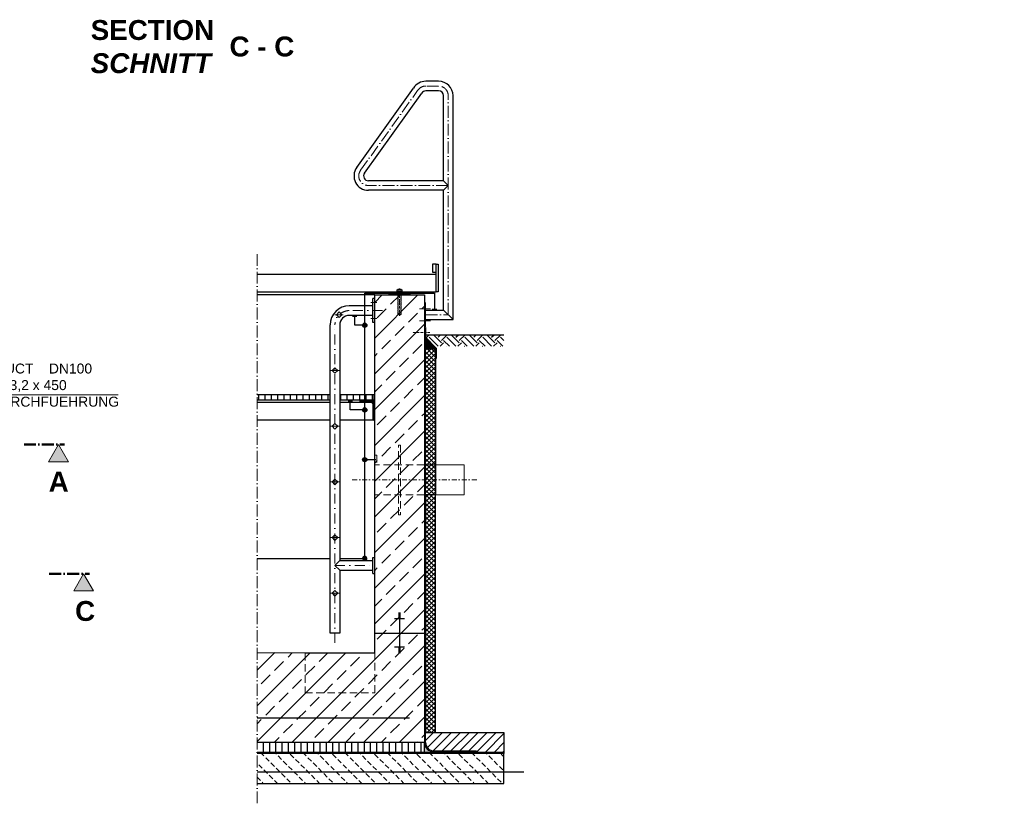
# Model space of a CAD drawing. Header units: millimetres. Extents: x -61498 to 2601997, y -16110 to 22287.
# Tile 9 of 27: x 27479 to 32432, y -15199 to -11259. Entities that reach past the tile are written whole.
import ezdxf

# ---------------------------------------------------------------- set-up
doc = ezdxf.new("R2010")
doc.units = ezdxf.units.MM
for name, pattern in [('ACAD_ISO10W100', [18, 12, -3, 0, -3]), ('JIS_02_1.0', [2, 1, -1]), ('STRICHPUNKT2', [0.5, 0.25, -0.125, 0, -0.125]), ('VERDECKT2', [0.1875, 0.125, -0.0625])]:
    doc.linetypes.add(name, pattern=pattern)
for name, color, linetype, lineweight in [('Beschriftung', 7, 'Continuous', 9), ('P------T2', 7, 'Continuous', 18), ('P-DABDICHTUNG', 7, 'Continuous', 18), ('P-ES-MD', 1, 'VERDECKT2', 18), ('P-SSLEIX', 7, 'STRICHPUNKT2', 18), ('verz. Bandstahl 30x3_5mm auf Putz', 1, 'GRENZE1', 35), ('verz. Bandstahl 30x3_5mm im Beton', 5, 'GRENZE1', 35)]:
    doc.layers.add(name, color=color, linetype=linetype, lineweight=lineweight)
doc.styles.add('LBB3.5M1000', font='isocp.shx', dxfattribs={"height": 3.5})
doc.linetypes.add('GRENZE1', pattern='A,6.35,-2.54,[133,ltypeshp.shx,S=2.54,R=0,X=-2.54,Y=0],-2.54,25.4', length=36.83)

msp = doc.modelspace()

# ---------------------------------------------------------------- hatches: boundary and pattern name
at = {"lineweight": 0}
h = msp.add_hatch(dxfattribs=at)
h.set_pattern_fill('ANSI33', color=256, scale=20)
h.set_pattern_definition([(45, (16323.82, -13768.04), (-89.8026, 89.8026), []), (45, (16413.62, -13768.04), (-89.8026, 89.8026), [63.5, -31.75])])
h.paths.add_polyline_path([(28673.682, -14893.037), (28673.682, -14440.199), (28914.93, -14443.037), (29264.93, -14443.037), (29264.93, -12643.037), (29514.93, -12643.037), (29514.93, -14893.037)])
at = {"lineweight": 5}
h = msp.add_hatch(dxfattribs=at)
h.set_pattern_fill('ANSI36', color=256, angle=90)
h.set_pattern_definition([(135, (13456.316, -12886.0286), (-6.1739261, 1.683798), [7.9375, -1.5875, 0, -1.5875])])
h.paths.add_polyline_path([(29514.93, -12858.029), (29570.93, -12914.029), (29520.93, -12914.029), (29514.93, -12914.029)])
h = msp.add_hatch()
h.set_pattern_fill('EARTH', color=256, scale=10, angle=45)
h.set_pattern_definition([(45, (14423.82, -12872.175), (7e-15, 89.80256), [63.5, -63.5]), (45, (14406.98, -12855.337), (7e-15, 89.80256), [63.5, -63.5]), (45, (14390.14, -12838.5), (7e-15, 89.80256), [63.5, -63.5]), (135, (14390.14, -12827.274), (-89.80256, 7e-15), [63.5, -63.5]), (135, (14406.98, -12810.436), (-89.80256, 7e-15), [63.5, -63.5]), (135, (14423.82, -12793.6), (-89.80256, 7e-15), [63.5, -63.5])])
h.paths.add_polyline_path([(29519.775, -12843.037), (29519.775, -12855.971), (29565.116, -12901.313), (29914.93, -12901.313), (29914.93, -12843.037)])
h = msp.add_hatch(dxfattribs=at)
h.set_pattern_fill('ANSI37', color=256, scale=5)
h.set_pattern_definition([(45, (13453.316, -13160.287), (-11.22532, 11.22532), []), (135, (13453.316, -13160.287), (-11.22532, -11.22532), [])])
h.paths.add_polyline_path([(29520.93, -12914.029), (29570.93, -12914.029), (29570.93, -14843.037), (29520.93, -14843.037)])
h = msp.add_hatch()
h.set_pattern_fill('ANSI31', color=256, scale=10, angle=45)
h.set_pattern_definition([(90, (-69361.694, 25176.74), (-31.75, 5e-15), [])])
h.paths.add_polyline_path([(29089.08, -13173.037), (29089.08, -13143.037), (29259.93, -13143.037), (29259.93, -13173.037)])
h.paths.add_polyline_path([(28673.682, -13173.037), (28673.682, -13143.037), (29040.78, -13143.037), (29040.78, -13173.037)])
at = {"lineweight": 9}
h = msp.add_hatch(dxfattribs=at)
h.set_pattern_fill('ANSI31', color=256)
h.set_pattern_definition([(45, (-69361.6936, 25176.7408), (-2.24506403, 2.24506403), [])])
edge = h.paths.add_edge_path()
edge.add_line((29264.93, -13273.037), (29264.93, -13173.037))
edge.add_line((29264.93, -13173.037), (29189.93, -13173.037))
edge.add_line((29189.93, -13173.037), (29189.93, -13178.037))
edge.add_arc((29194.93, -13178.037), 5, 540, 630)
edge.add_line((29194.93, -13183.037), (29244.93, -13183.037))
edge.add_arc((29244.93, -13193.037), 10, 360, 450, ccw=False)
edge.add_line((29254.93, -13193.037), (29254.93, -13268.037))
edge.add_arc((29259.93, -13268.037), 5, 540, 630)
edge.add_line((29259.93, -13273.037), (29264.93, -13273.037))
h = msp.add_hatch()
h.set_pattern_fill('ANSI31', color=256, scale=10)
h.set_pattern_definition([(45, (27401.124, -14893.037), (-22.45064, 22.45064), [])])
edge = h.paths.add_edge_path()
edge.add_line((29775.305, -14935.393), (29775.305, -14943.037))
edge.add_line((29775.305, -14943.037), (29914.93, -14943.037))
edge.add_line((29914.93, -14943.037), (29914.93, -14843.037))
edge.add_line((29914.93, -14843.037), (29520.93, -14843.037))
edge.add_line((29520.93, -14843.037), (29520.93, -14893.037))
edge.add_arc((29563.286, -14893.037), 42.356, 180, 270)
edge.add_line((29563.286, -14935.393), (29775.305, -14935.393))
h = msp.add_hatch()
h.set_pattern_fill('ANSI31', color=256, scale=10, angle=45)
h.set_pattern_definition([(90, (25498.124, -14918.037), (-31.75, 5e-15), [])])
h.paths.add_polyline_path([(29514.93, -14893.037), (28673.682, -14893.037), (28673.682, -14943.037), (29514.93, -14943.037)])
at = {"lineweight": 0}
h = msp.add_hatch(dxfattribs=at)
h.set_pattern_fill('AR-CONC', color=256, scale=0.48356)
h.set_pattern_definition([(50, (27280.2964, -14918.037), (3.4683817, -0.303444), [0.36267, -3.989368]), (355, (27280.2964, -14918.037), (-0.6709456, 3.6372986), [0.290136, -3.1914945]), (100.45144, (27280.5854, -14918.0623), (2.797436, 3.3338545), [0.308222, -3.390441]), (46.1842, (27280.2964, -14917.07), (5.16075, -0.800385), [0.544005, -5.984052]), (96.63564, (27280.7264, -14917.1365), (4.519649, 4.710446), [0.462333, -5.085665]), (351.18416, (27280.2964, -14917.07), (4.519649, 4.710446), [0.435204, -4.787242]), (21, (27280.78, -14917.3116), (2.8864024, -1.946903), [0.36267, -3.989368]), (326, (27280.78, -14917.3116), (1.176575, 3.506534), [0.290136, -3.1914945]), (71.45144, (27281.0205, -14917.474), (4.0629775, 1.559631), [0.308222, -3.390441]), (37.5, (27280.2964, -14918.037), (0.0588002, 1.6097408), [0, -3.1528098, 0, -3.2398505, 0, -3.2035835]), (7.5, (27280.2964, -14918.037), (1.2720985, 1.9072164), [0, -1.8471984, 0, -3.0802758, 0, -1.2209884]), (327.5, (27279.218, -14918.037), (2.5813506, -0.1090663), [0, -1.2088994, 0, -3.7717663, 0, -5.0048437]), (317.5, (27278.7345, -14918.037), (2.8200537, 0.4840674), [0, -1.5715693, 0, -2.5048397, 0, -3.5541644])])
edge = h.paths.add_edge_path()
edge.add_line((29589.229, -14943.037), (29563.286, -14941.393))
edge.add_arc((29563.286, -14893.037), 48.356, 180, 270, ccw=False)
edge.add_line((29514.93, -14893.037), (29514.93, -14943.037))
edge.add_line((29514.93, -14943.037), (29589.229, -14943.037))
h = msp.add_hatch(dxfattribs=at)
h.set_pattern_fill('BETON_UNBEWEHRT', color=256, scale=200, angle=90, pattern_type=2)
h.set_pattern_definition([(135, (9235.947, -14863.68), (-35.35534, -35.35534), [25, -12.5])])
h.paths.add_polyline_path([(28673.682, -15099.037), (28673.682, -14949.037), (29914.93, -14949.037), (29914.93, -15099.037)])
at = {"layer": 'Beschriftung'}
h = msp.add_hatch(color=256, dxfattribs=at)
h.dxf.hatch_style = 1
h.paths.add_polyline_path([(27674.256, -13395.162), (27724.104, -13481.502), (27624.407, -13481.502)])
h = msp.add_hatch(color=256, dxfattribs=at)
h.dxf.hatch_style = 1
h.paths.add_polyline_path([(27800.867, -14045.162), (27850.715, -14131.502), (27751.018, -14131.502)])
at = {"layer": 'P-DABDICHTUNG'}
h = msp.add_hatch(dxfattribs=at)
h.set_pattern_fill('PLAST', scale=6, angle=90, style=0)
h.set_pattern_definition([(90, (12572.0388, -16242.6044), (-1.5, 9e-17), []), (90, (12571.8513, -16242.6044), (-1.5, 9e-17), []), (90, (12571.6638, -16242.6044), (-1.5, 9e-17), [])])
h.paths.add_polyline_path([(29775.305, -14943.037), (29775.305, -14941.393), (29715.798, -14941.393), (29715.798, -14943.037)])
at = {"layer": 'verz. Bandstahl 30x3_5mm auf Putz', "lineweight": -3, "ltscale": 2.5}
h = msp.add_hatch(color=256, dxfattribs=at)
h.dxf.hatch_style = 1
edge = h.paths.add_edge_path()
edge.add_arc((29214.93, -12795.397), 10.718, 720, 1080, ccw=False)
h = msp.add_hatch(color=256, dxfattribs=at)
h.dxf.hatch_style = 1
edge = h.paths.add_edge_path()
edge.add_arc((29214.93, -13220.934), 10.718, 720, 1080, ccw=False)
h = msp.add_hatch(color=256, dxfattribs=at)
h.dxf.hatch_style = 1
edge = h.paths.add_edge_path()
edge.add_arc((29214.93, -13471.268), 10.718, 720, 1080, ccw=False)
at = {"layer": 'verz. Bandstahl 30x3_5mm auf Putz'}
h = msp.add_hatch(color=256, dxfattribs=at)
h.dxf.hatch_style = 1
h.paths.add_polyline_path([(29204.212, -13968.462), (29214.93, -13968.462), (29214.93, -13957.744, -0.88926571), (29217.417, -13978.887), (29212.443, -13978.887, -0.34717256)])
h = msp.add_hatch(color=256, dxfattribs=at)
h.dxf.hatch_style = 1
h.paths.add_polyline_path([(29214.93, -13957.744), (29214.93, -13968.462), (29204.212, -13968.462, -0.41421356)], flags=17)

# ---------------------------------------------------------------- linework, layer by layer
for p, q in [((29586.63, -11568.73), (29521.911, -11568.73)), ((29174.318, -12002.566), (29460.336, -11603.003)), ((29213.589, -12030.684), (29501.386, -11628.454)), ((29586.63, -11617.03), (29521.911, -11617.03)), ((29610.78, -12068.887), (29610.78, -11641.18)), ((29659.08, -12767.187), (29659.08, -11641.18)), ((29610.78, -12068.887), (29233.23, -12068.887)), ((29610.78, -12068.887), (29634.93, -12093.037)), ((29610.78, -12117.187), (29233.23, -12117.187)), ((29634.93, -12093.037), (29610.78, -12117.187)), ((29610.78, -12718.887), (29610.78, -12117.187)), ((28673.682, -12538.037), (29574.93, -12538.037)), ((28673.682, -12628.037), (29574.93, -12628.037)), ((29339.93, -12628.037), (29339.93, -12638.037)), ((29439.93, -12638.037), (29439.93, -12628.037)), ((29264.93, -12643.037), (28673.682, -12643.037)), ((29254.93, -12781.817), (29254.93, -12661.817)), ((29264.93, -12661.817), (29254.93, -12661.817)), ((29264.93, -14443.037), (29264.93, -12643.037)), ((29264.93, -12643.037), (29514.93, -12643.037)), ((29339.93, -12638.037), (29334.93, -12643.037)), ((29339.93, -12638.037), (29439.93, -12638.037)), ((29439.93, -12638.037), (29444.93, -12643.037)), ((29514.93, -12643.037), (29514.93, -14893.037)), ((29072.01, -12743.037), (29086.15, -12728.897)), ((29100.29, -12743.037), (29086.15, -12728.897)), ((29254.93, -12697.667), (29137.38, -12697.667)), ((29520.93, -12718.887), (29610.78, -12718.887)), ((29610.78, -12718.887), (29659.08, -12767.187)), ((29086.15, -12757.177), (29072.01, -12743.037)), ((29086.15, -12757.177), (29100.29, -12743.037)), ((29254.93, -12745.967), (29137.38, -12745.967)), ((29520.93, -12767.187), (29659.08, -12767.187)), ((29040.78, -14343.037), (29040.78, -12794.267)), ((29089.08, -12794.267), (29089.08, -13978.887)), ((29264.93, -12781.817), (29254.93, -12781.817)), ((29520.93, -12822.537), (29514.93, -12822.537)), ((29570.93, -12914.029), (29514.93, -12858.029)), ((29519.775, -12843.037), (29914.93, -12843.037)), ((29520.93, -12914.029), (29514.93, -12914.029)), ((29520.93, -14893.037), (29520.93, -12914.029)), ((29050.79, -13023.037), (29064.93, -13008.897)), ((29064.93, -13037.177), (29050.79, -13023.037)), ((29079.07, -13023.037), (29064.93, -13008.897)), ((29064.93, -13037.177), (29079.07, -13023.037)), ((28673.682, -13183.037), (29040.78, -13183.037)), ((29089.08, -13183.037), (29194.93, -13183.037)), ((29040.78, -13273.037), (28673.682, -13273.037)), ((29259.93, -13273.037), (29089.08, -13273.037)), ((29050.79, -13303.037), (29064.93, -13288.897)), ((29064.93, -13317.177), (29050.79, -13303.037)), ((29079.07, -13303.037), (29064.93, -13288.897)), ((29064.93, -13317.177), (29079.07, -13303.037)), ((29050.79, -13583.037), (29064.93, -13568.897)), ((29079.07, -13583.037), (29064.93, -13568.897)), ((29064.93, -13597.177), (29050.79, -13583.037)), ((29064.93, -13597.177), (29079.07, -13583.037)), ((29050.79, -13863.037), (29064.93, -13848.897)), ((29064.93, -13877.177), (29050.79, -13863.037)), ((29079.07, -13863.037), (29064.93, -13848.897)), ((29064.93, -13877.177), (29079.07, -13863.037)), ((29254.93, -13963.037), (29264.93, -13963.037)), ((29254.93, -14043.037), (29254.93, -13963.037)), ((29089.08, -13978.887), (29064.93, -14003.037)), ((29064.93, -14003.037), (29089.08, -14027.187)), ((29089.08, -13978.887), (29254.93, -13978.887)), ((29089.08, -14027.187), (29254.93, -14027.187)), ((29089.08, -14027.187), (29089.08, -14343.037)), ((29254.93, -14043.037), (29264.93, -14043.037)), ((29050.79, -14143.037), (29064.93, -14128.897)), ((29064.93, -14157.177), (29050.79, -14143.037)), ((29079.07, -14143.037), (29064.93, -14128.897)), ((29064.93, -14157.177), (29079.07, -14143.037)), ((29394.93, -14243.384), (29384.93, -14243.384)), ((29394.93, -14246.904), (29384.93, -14246.904)), ((29394.93, -14250.423), (29384.93, -14250.423)), ((29394.93, -14253.943), (29384.93, -14253.943)), ((29394.93, -14257.463), (29384.93, -14257.463)), ((29394.93, -14260.983), (29384.93, -14260.983)), ((29394.93, -14264.503), (29384.93, -14264.503)), ((29389.93, -14243.037), (29389.93, -14343.037)), ((29414.93, -14271.543), (29364.93, -14271.543)), ((29394.93, -14268.023), (29384.93, -14268.023)), ((29089.08, -14343.037), (29040.78, -14343.037)), ((29264.93, -14343.037), (29514.93, -14343.037)), ((29389.93, -14343.037), (29389.93, -14443.037)), ((28673.682, -14440.199), (28914.93, -14443.037)), ((28914.93, -14443.037), (29264.93, -14443.037)), ((29414.93, -14414.531), (29364.93, -14414.531)), ((29394.93, -14418.051), (29384.93, -14418.051)), ((29394.93, -14421.571), (29384.93, -14421.571)), ((29394.93, -14425.091), (29384.93, -14425.091)), ((29394.93, -14428.611), (29384.93, -14428.611)), ((29394.93, -14432.131), (29384.93, -14432.131)), ((29394.93, -14435.65), (29384.93, -14435.65)), ((29394.93, -14439.17), (29384.93, -14439.17)), ((29394.93, -14442.69), (29384.93, -14442.69)), ((29520.93, -14843.037), (29914.93, -14843.037)), ((29520.93, -14893.037), (29520.93, -14843.037)), ((29914.93, -14843.037), (29914.93, -14949.037)), ((29514.93, -14943.037), (28673.682, -14943.037)), ((29514.93, -14943.037), (28673.682, -14943.037)), ((29514.93, -14943.037), (29914.93, -14943.037)), ((29514.93, -14943.037), (29914.93, -14943.037)), ((29914.93, -14943.037), (29514.93, -14943.037)), ((29520.93, -14943.037), (29914.93, -14943.037)), ((29520.93, -14943.037), (29914.93, -14943.037)), ((29520.93, -14943.037), (29914.93, -14943.037)), ((29563.286, -14935.393), (29775.305, -14935.393)), ((29563.286, -14941.393), (29775.305, -14941.393)), ((29775.305, -14935.393), (29775.305, -14943.037)), ((29914.93, -14943.037), (29914.93, -14949.037)), ((29914.93, -14949.037), (29914.93, -14943.037))]:
    msp.add_line(p, q)
at = {"linetype": 'ACAD_ISO10W100', "lineweight": 18, "ltscale": 5}
for p, q in [((29193.953, -12016.626), (29480.763, -11615.886)), ((29586.63, -11593.037), (29521.814, -11593.037)), ((29634.93, -12743.037), (29634.93, -11641.337)), ((29634.93, -12093.037), (29233.23, -12093.037)), ((28673.682, -15199.037), (28673.682, -12438.037)), ((29490.665, -12713.037), (29545.194, -12713.037)), ((29490.665, -12773.037), (29545.194, -12773.037)), ((29520.93, -12743.037), (29634.93, -12743.037))]:
    msp.add_line(p, q, dxfattribs=at)
at = {"linetype": 'Continuous', "lineweight": 9}
for p, q in [((29404.93, -12625.037), (29374.93, -12625.037)), ((29374.93, -12628.037), (29374.93, -12625.037)), ((29376.53, -12624.037), (29376.53, -12618.037)), ((29399.865, -12617.037), (29379.994, -12617.037)), ((29397.93, -12614.537), (29381.93, -12614.537)), ((29381.93, -12614.537), (29381.93, -12617.037)), ((29383.155, -12614.102), (29383.155, -12617.037)), ((29383.458, -12624.037), (29383.458, -12618.037)), ((29396.401, -12624.037), (29396.401, -12618.037)), ((29396.705, -12614.102), (29396.705, -12617.037)), ((29397.93, -12614.537), (29397.93, -12617.037)), ((29403.33, -12624.037), (29403.33, -12618.037)), ((29404.93, -12628.037), (29404.93, -12625.037))]:
    msp.add_line(p, q, dxfattribs=at)
at = {"linetype": 'JIS_02_1.0', "lineweight": 5, "ltscale": 2}
for p, q in [((29381.43, -12643.037), (29381.43, -12625.037)), ((29381.93, -12741.537), (29381.93, -12614.537)), ((29383.155, -12741.972), (29383.155, -12617.037)), ((29396.705, -12741.972), (29396.705, -12617.037)), ((29397.93, -12741.537), (29397.93, -12614.537)), ((29398.43, -12643.037), (29398.43, -12625.037)), ((29397.93, -12741.537), (29381.93, -12741.537))]:
    msp.add_line(p, q, dxfattribs=at)
at = {"linetype": 'ACAD_ISO10W100', "lineweight": 5}
for p, q in [((29389.93, -12748.037), (29389.93, -12609.976)), ((29543.018, -12831.799), (29455.507, -12831.799))]:
    msp.add_line(p, q, dxfattribs=at)
at = {"linetype": 'JIS_02_1.0', "lineweight": 25, "ltscale": 50}
for p, q in [((29517.93, -12914.029), (29517.93, -14893.037)), ((29914.93, -14946.037), (28673.682, -14946.037)), ((29914.93, -14946.037), (28673.682, -14946.037)), ((29563.286, -14938.393), (29775.305, -14938.393))]:
    msp.add_line(p, q, dxfattribs=at)
for points in [[(29574.93, -12488.037), (29554.93, -12488.037), (29554.93, -12528.037), (29574.93, -12528.037)], [(29584.93, -12628.037), (29574.93, -12628.037), (29574.93, -12488.037), (29584.93, -12488.037)], [(29514.93, -12683.037), (29514.93, -12803.037), (29520.93, -12803.037), (29520.93, -12683.037)], [(29572.887, -12961.912), (29572.887, -12911.912), (29517.775, -12856.799), (29517.775, -12806.799), (29519.775, -12806.799), (29519.775, -12855.971), (29574.887, -12911.083), (29574.887, -12961.912)], [(29520.93, -12914.029), (29570.93, -12914.029), (29570.93, -13648.037), (29520.93, -13648.037)], [(29570.93, -13648.037), (29520.93, -13648.037), (29520.93, -14843.037), (29570.93, -14843.037)]]:
    msp.add_lwpolyline(points, close=True)
for points in [[(28673.682, -13143.037), (29040.78, -13143.037)], [(29040.78, -13173.037), (28673.682, -13173.037)], [(29089.08, -13143.037), (29259.93, -13143.037), (29259.93, -13173.037), (29089.08, -13173.037)], [(29514.93, -14943.037), (29514.93, -14893.037), (28673.682, -14893.037)], [(28673.682, -15099.037), (29914.93, -15099.037), (29914.93, -14949.037), (28673.682, -14949.037)]]:
    msp.add_lwpolyline(points)
msp.add_lwpolyline([(29264.93, -13273.037), (29264.93, -13173.037), (29189.93, -13173.037), (29189.93, -13178.037, 0.41421356), (29194.93, -13183.037), (29244.93, -13183.037, -0.41421356), (29254.93, -13193.037), (29254.93, -13268.037, 0.41421356), (29259.93, -13273.037)], format="xyb", close=True)
for centre, radius, start, end in [((29521.911, -11641.18), 72.45, 90, 148.201087), ((29586.63, -11641.18), 72.45, 0, 90), ((29521.911, -11641.18), 24.15, 90, 148.201087), ((29586.63, -11641.18), 24.15, 0, 90), ((29233.23, -12044.737), 72.45, 144.403893, 270), ((29233.23, -12044.737), 24.15, 144.416176, 270), ((29137.38, -12794.267), 96.6, 90, 180), ((29137.38, -12794.267), 48.3, 90, 180), ((29563.286, -14893.037), 42.356, 180, 270)]:
    msp.add_arc(centre, radius, start, end)
at = {"linetype": 'ACAD_ISO10W100', "lineweight": 18, "ltscale": 5}
for centre, start, end in [((29521.814, -11641.337), 90, 148.201087), ((29586.63, -11641.337), 0, 90), ((29233.23, -12044.737), 144.408634, 270)]:
    msp.add_arc(centre, 48.3, start, end, dxfattribs=at)
at = {"linetype": 'Continuous', "lineweight": 9}
for centre, radius, start, end in [((29379.994, -12623.537), 6.5, 57.795758, 122.204242), ((29379.994, -12618.537), 6.5, 237.795758, 302.204242), ((29389.93, -12635.12), 22.083, 68.760689, 111.239311), ((29389.93, -12638.479), 21.442, 72.432642, 107.567358), ((29389.93, -12603.595), 21.442, 252.432642, 287.567358), ((29399.866, -12623.537), 6.5, 57.795758, 122.204242), ((29399.866, -12618.537), 6.5, 237.795758, 302.204242)]:
    msp.add_arc(centre, radius, start, end, dxfattribs=at)
at = {"linetype": 'JIS_02_1.0', "lineweight": 5, "ltscale": 2}
msp.add_arc((29389.93, -12720.954), 22.083, 248.760689, 291.239311, dxfattribs=at)
at = {"linetype": 'JIS_02_1.0', "lineweight": 25, "ltscale": 50}
msp.add_arc((29563.286, -14893.037), 45.356, 180, 270, dxfattribs=at)
at = {"layer": 'Beschriftung', "linetype": 'ACAD_ISO10W100', "lineweight": 50, "ltscale": 5}
for p, q in [((27501.098, -13395.162), (27704.23, -13395.162)), ((27627.709, -14045.162), (27830.841, -14045.162))]:
    msp.add_line(p, q, dxfattribs=at)
at = {"layer": 'Beschriftung'}
for points in [[(27674.256, -13395.162), (27724.104, -13481.502), (27624.407, -13481.502)], [(27800.867, -14045.162), (27850.715, -14131.502), (27751.018, -14131.502)]]:
    msp.add_lwpolyline(points, close=True, dxfattribs=at)
at = {"layer": 'P------T2', "color": 7}
msp.add_line((27974.702, -13145.056), (27069.233, -13145.056), dxfattribs=at)
at = {"layer": 'P-DABDICHTUNG', "color": 7}
for p, q in [((29563.286, -14941.393), (29589.229, -14943.037)), ((29715.798, -14941.393), (29715.798, -14943.037))]:
    msp.add_line(p, q, dxfattribs=at)
msp.add_lwpolyline([(29514.93, -14868.859), (29514.93, -14893.037, 0.41421356), (29563.286, -14941.393)], format="xyb", dxfattribs=at)
at = {"layer": 'P-ES-MD', "color": 7, "ltscale": 300}
for p, q in [((29570.93, -13498.037), (29264.93, -13498.037)), ((29570.93, -13648.037), (29264.93, -13648.037)), ((28914.93, -14443.037), (28914.93, -14643.037)), ((29264.93, -14643.037), (29264.93, -14443.037)), ((28914.93, -14643.037), (29264.93, -14643.037))]:
    msp.add_line(p, q, dxfattribs=at)
at = {"layer": 'P-ES-MD', "color": 7, "linetype": 'Continuous', "ltscale": 300}
for p, q in [((29570.93, -13498.037), (29714.93, -13498.037)), ((29714.93, -13498.037), (29714.93, -13648.037)), ((29570.93, -13648.037), (29714.93, -13648.037))]:
    msp.add_line(p, q, dxfattribs=at)
at = {"layer": 'P-ES-MD', "color": 7, "linetype": 'STRICHPUNKT2', "ltscale": 100}
msp.add_line((29778.029, -13573.037), (29151.536, -13573.037), dxfattribs=at)
at = {"layer": 'P-ES-MD', "color": 7, "ltscale": 300}
for points in [[(29394.93, -13748.037), (29384.93, -13748.037), (29384.93, -13398.037), (29394.93, -13398.037)], [(29264.93, -13448.037), (29274.93, -13448.037), (29274.93, -13498.037), (29264.93, -13498.037)]]:
    msp.add_lwpolyline(points, close=True, dxfattribs=at)
at = {"layer": 'P-SSLEIX', "color": 7, "linetype": 'STRICHPUNKT2', "ltscale": 200}
for p, q in [((29304.93, -12721.817), (29137.38, -12721.817)), ((29274.93, -12681.817), (29244.93, -12681.817)), ((29065.246, -12743.037), (29107.054, -12743.037)), ((29274.93, -12761.817), (29244.93, -12761.817)), ((29064.93, -14393.037), (29064.93, -12794.267)), ((29044.025, -13023.037), (29085.834, -13023.037)), ((29044.025, -13303.037), (29085.834, -13303.037)), ((29044.025, -13583.037), (29085.834, -13583.037)), ((29044.025, -13863.037), (29085.834, -13863.037)), ((29064.93, -14003.037), (29256.83, -14003.037)), ((29044.025, -14143.037), (29085.834, -14143.037))]:
    msp.add_line(p, q, dxfattribs=at)
msp.add_arc((29137.38, -12794.267), 72.45, 90, 180, dxfattribs=at)
at = {"layer": 'verz. Bandstahl 30x3_5mm auf Putz', "lineweight": -3, "ltscale": 2.5}
for p, q in [((29214.93, -13968.462), (29214.93, -12634.426)), ((29214.93, -12634.426), (29565.855, -12634.426)), ((29565.855, -12634.426), (29565.855, -12716.931)), ((28673.682, -13968.462), (29040.78, -13968.462)), ((29089.08, -13968.462), (29214.93, -13968.462))]:
    msp.add_line(p, q, dxfattribs=at)
at = {"layer": 'verz. Bandstahl 30x3_5mm auf Putz', "linetype": 'Continuous', "lineweight": -3, "ltscale": 2.5}
for p, q in [((29576.988, -12716.931), (29554.722, -12716.931)), ((29175.719, -12751.481), (29153.453, -12751.481)), ((29164.586, -12795.397), (29164.586, -12751.481)), ((29214.93, -12795.397), (29164.586, -12795.397)), ((29153.431, -13177.018), (29131.165, -13177.018)), ((29142.298, -13220.934), (29142.298, -13177.018)), ((29214.93, -13220.934), (29142.298, -13220.934)), ((29214.93, -13471.268), (29270.262, -13471.268))]:
    msp.add_line(p, q, dxfattribs=at)
for centre in [(29214.93, -12795.397), (29214.93, -13220.934), (29214.93, -13471.268)]:
    msp.add_circle(centre, 10.718, dxfattribs=at)
msp.add_arc((29214.93, -13968.462), 10.718, 283.417608, 256.582392, dxfattribs=at)
at = {"layer": 'verz. Bandstahl 30x3_5mm im Beton', "lineweight": -3, "ltscale": 5}
for p, q in [((29439.93, -14770.824), (28673.682, -14770.824)), ((28673.682, -15041.329), (30014.93, -15041.329))]:
    msp.add_line(p, q, dxfattribs=at)

# ---------------------------------------------------------------- texts
at = {"layer": 'Beschriftung', "char_height": 100, "attachment_point": 1, "style": 'LBB3.5M1000'}
for s, width, insert in [('{\\fArial|b1|i0|c0|p34;SECTION\\P\\fArial|b1|i1|c0|p34;SCHNITT}', 963.55424, (27836.434, -11261.102)), ('{\\fArial|b1|i0|c0|p34;C - C}', 355.01313, (28534.689, -11344.076)), ('{\\fArial|b1|i0|c0|p34;A}', 100, (27624.89, -13532.045)), ('{\\fArial|b1|i0|c0|p34;C}', 100, (27757.758, -14182.045))]:
    msp.add_mtext_dynamic_manual_height_columns(s, width=width, gutter_width=17.5, heights=[0], dxfattribs=dict(at, insert=insert))
at = {"layer": 'Beschriftung', "char_height": 50, "attachment_point": 1, "style": 'LBB3.5M1000'}
for s, insert, width in [('{\\fArial|b0|i0|c0|p34;CABLE DUCT    DN100\\PØ 114,3 x 3,2 x 450\\PKABELDURCHFUEHRUNG}', (27105.926, -12988.131), 897.49308), ('\\pi273.99;{\\fArial|b0|i0|c0|p34;REFUELING STREET\\P\\pi218.67;BETANKUNGSSTRASSE\\H1.0213x; }', (24104.18, -14773.37), 1235.81011)]:
    msp.add_mtext(s, dxfattribs=dict(at, insert=insert, width=width))

doc.saveas('drawing.dxf')
